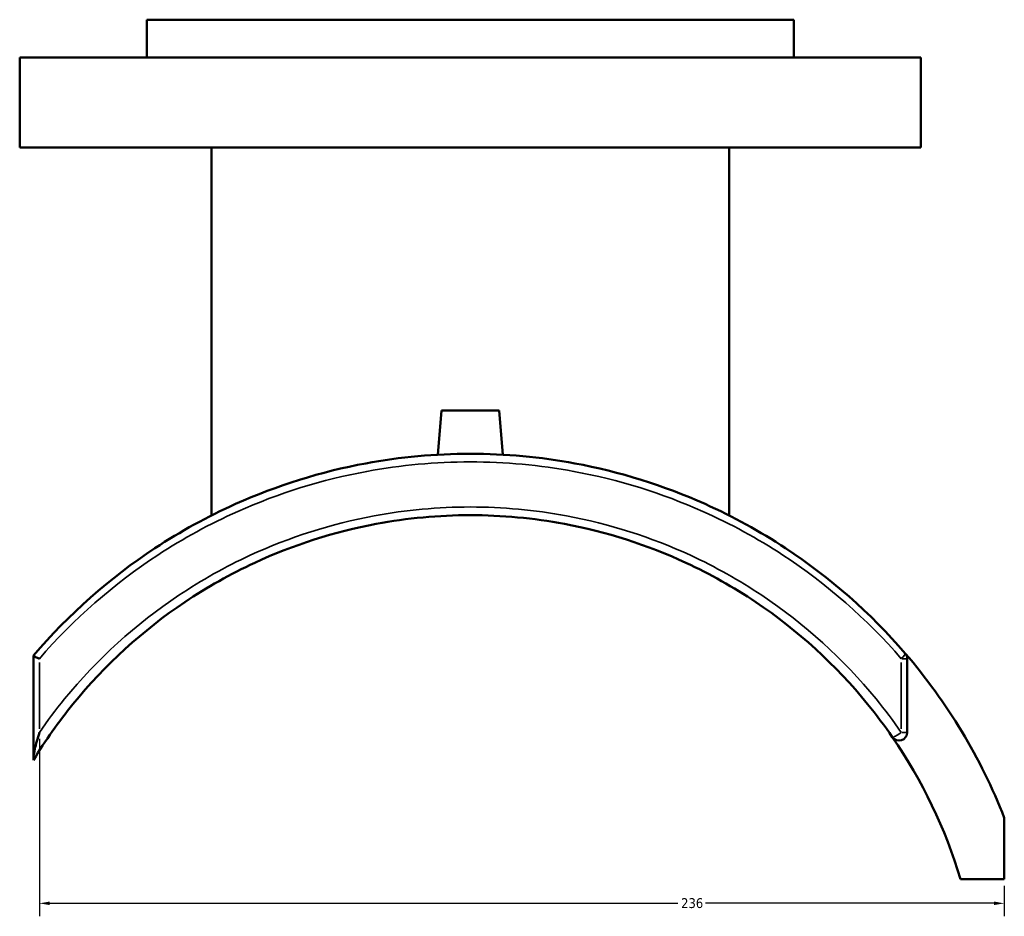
# Model space of a CAD drawing. Header units: millimetres. Extents: x -519 to 1053, y -190 to 828.
# Tile 5 of 9: x 344 to 585, y 176 to 395. Entities that reach past the tile are written whole.
import ezdxf

# ---------------------------------------------------------------- set-up
doc = ezdxf.new("R2010")
doc.units = ezdxf.units.MM
for name, color, linetype, lineweight in [('Dimension (ANSI)', 7, 'Continuous', 25), ('Visible (ANSI)', 7, 'Continuous', 50), ('Visible Narrow (ANSI)', 7, 'Continuous', 35)]:
    doc.layers.add(name, color=color, linetype=linetype, lineweight=lineweight)
doc.styles.add('Note Text (ANSI)', font='tahoma.ttf')
doc.dimstyles.new('Default - mm (ANSI)', dxfattribs={"dimtxt": 2.4, "dimasz": 2.5, "dimexe": 3.175, "dimexo": 1.6002, "dimgap": 0.8, "dimtad": 0, "dimtoh": 1, "dimdec": 0, "dimrnd": 1e-08, "dimzin": 4, "dimdsep": 46, "dimtxsty": 'Note Text (ANSI)', "dimcen": 0.09, "dimdle": 10, "dimclrd": 256, "dimclre": 256, "dimclrt": 5, "dimadec": 1, "dimazin": 1, "dimtfac": 1.27, "dimtofl": 0, "dimtmove": 0, "dimatfit": 3, "dimfxl": 1, "dimtolj": 1, "dimtzin": 4, "dimlwd": -1, "dimlwe": -1, "dimarcsym": 0})

# ---------------------------------------------------------------- blocks, each defined once
blk = doc.blocks.new('*D6')
at = {"layer": 'Defpoints', "color": 0, "transparency": 16777216}
for p in [(349.11, 221.2), (584.66, 185.33), (584.66, 179.47)]:
    blk.add_point(p, dxfattribs=at)
at = {"layer": 'Dimension (ANSI)', "transparency": 16777216}
for p, q in [((349.11, 219.6), (349.11, 176.29)), ((584.66, 183.73), (584.66, 176.29)), ((351.61, 179.47), (504.96, 179.47)), ((582.16, 179.47), (511.68, 179.47))]:
    blk.add_line(p, q, dxfattribs=at)
for points in [[(351.61, 179.89), (351.61, 179.05), (349.11, 179.47)], [(582.16, 179.89), (582.16, 179.05), (584.66, 179.47)]]:
    blk.add_solid(points, dxfattribs=at)
at = {"layer": 'Dimension (ANSI)', "color": 5, "transparency": 16777216, "insert": (505.76, 180.72), "char_height": 2.4, "attachment_point": 1, "style": 'Note Text (ANSI)'}
blk.add_mtext('\\A1;236', dxfattribs=at)

msp = doc.modelspace()

# ---------------------------------------------------------------- linework, layer by layer
at = {"layer": 'Visible (ANSI)'}
for p, q in [((533.31, 395.25), (375.31, 395.25)), ((375.31, 386.05), (375.31, 395.25)), ((533.31, 386.05), (533.31, 395.25)), ((564.31, 386.05), (344.31, 386.05)), ((344.31, 364.05), (344.31, 386.05)), ((564.31, 364.05), (564.31, 386.05)), ((564.31, 364.05), (344.31, 364.05)), ((391.11, 274.17), (391.11, 364.05)), ((517.51, 274.17), (517.51, 364.05)), ((447.31, 299.85), (446.36, 289.02)), ((447.31, 299.85), (461.31, 299.85)), ((461.31, 299.85), (462.26, 289.02)), ((347.66, 239.95), (347.66, 239.94)), ((347.66, 239.94), (347.66, 214.95)), ((560.96, 221.2), (560.96, 239.21)), ((347.66, 214.95), (347.66, 214.45)), ((584.66, 185.33), (584.66, 200.33)), ((573.99, 185.33), (584.66, 185.33))]:
    msp.add_line(p, q, dxfattribs=at)
for centre, radius, start, end in [((454.31, 149.25), 140, 21.3975, 40.6825), ((558.96, 239.21), 2, 0, 40.6825), ((558.96, 221.2), 2, 214.5112, 0), ((454.31, 149.25), 125, 16.7752, 34.5112)]:
    msp.add_arc(centre, radius, start, end, dxfattribs=at)
for points, knots in [([(560.47, 240.51), (552, 250.36), (542.17, 259.02), (525.04, 270.3), (518.46, 273.91), (501.5, 281.52), (490.8, 284.87), (471.42, 288.46), (462.86, 289.25), (454.31, 289.25), (445.75, 289.25), (437.2, 288.46), (417.82, 284.87), (407.12, 281.52), (390.15, 273.91), (383.57, 270.3), (366.24, 258.89), (356.24, 250.03), (347.66, 239.95)], [-27.85249, -27.85249, -27.85249, -27.85249, -23.945612, -23.945612, -21.705876, -21.705876, -18.397027, -18.397027, -15.866858, -15.866858, -15.866858, -13.336688, -13.336688, -10.027839, -10.027839, -7.788103, -7.788103, -3.806679, -3.806679, -3.806679, -3.806679]), ([(347.66, 214.45), (350.57, 219.21), (353.8, 223.78), (365.12, 237.7), (374.34, 246.12), (390.04, 256.66), (395.75, 259.88), (411.09, 267), (421.08, 270.2), (438.9, 273.53), (446.6, 274.25), (454.31, 274.25), (462.01, 274.25), (469.72, 273.53), (487.54, 270.2), (497.53, 267), (512.87, 259.88), (518.57, 256.66), (534.27, 246.12), (543.49, 237.7), (553.41, 225.51), (555.41, 222.83), (557.31, 220.07)], [-29.709162, -29.709162, -29.709162, -29.709162, -27.98634, -27.98634, -24.164107, -24.164107, -22.15379, -22.15379, -18.967788, -18.967788, -16.618841, -16.618841, -16.618841, -14.269894, -14.269894, -11.083926, -11.083926, -9.073592, -9.073592, -5.251359, -5.251359, -4.217884, -4.217884, -4.217884, -4.217884]), ([(349.11, 239.21), (349.11, 239.21), (349.11, 239.21), (348.93, 239.28), (348.77, 239.35), (348.46, 239.48), (348.32, 239.54), (348.02, 239.68), (347.89, 239.76), (347.7, 239.87), (347.66, 239.91), (347.66, 239.94)], [-0.2702673, -0.2702673, -0.2702673, -0.2702673, -0.2695901, -0.2695901, -0.2118467, -0.2118467, -0.1546466, -0.1546466, -0.0749391, -0.0749391, 0, 0, 0, 0]), ([(347.66, 214.95), (347.66, 215.1), (347.68, 215.29), (347.76, 215.9), (347.86, 216.46), (348.27, 218.29), (348.66, 219.72), (349.11, 221.19), (349.11, 221.2), (349.11, 221.2)], [-0.8443628, -0.8443628, -0.8443628, -0.8443628, -0.7265297, -0.7265297, -0.4601678, -0.4601678, 0, 0, 0.002068, 0.002068, 0.002068, 0.002068])]:
    msp.add_open_spline(points, degree=3, knots=knots, dxfattribs=at)
at = {"layer": 'Visible Narrow (ANSI)'}
for p, q in [((349.11, 222.1), (349.11, 238.31)), ((559.5, 238.31), (559.5, 222.1)), ((560.95, 239.21), (559.63, 239.21)), ((559.63, 221.2), (560.95, 221.2))]:
    msp.add_line(p, q, dxfattribs=at)
for centre, major_axis, ratio, start_param, end_param in [((558.96, 239.21), (1.52, 1.3), 0.181255, 4.988352, 6.215036), ((558.96, 221.2), (-1.65, -1.13), 0.158173, 0.089845, 1.707064)]:
    msp.add_ellipse(centre, major_axis=major_axis, ratio=ratio, start_param=start_param, end_param=end_param, dxfattribs=at)
for points, knots in [([(349.11, 239.21), (357.51, 248.92), (367.25, 257.46), (384.22, 268.57), (390.74, 272.13), (407.55, 279.63), (418.15, 282.93), (437.35, 286.47), (445.83, 287.25), (454.31, 287.25), (462.79, 287.25), (471.26, 286.47), (490.46, 282.93), (501.07, 279.63), (517.88, 272.13), (524.4, 268.57), (541.36, 257.46), (551.11, 248.92), (559.5, 239.21)], [3.881225, 3.881225, 3.881225, 3.881225, 7.788103, 7.788103, 10.027839, 10.027839, 13.336688, 13.336688, 15.866858, 15.866858, 15.866858, 18.397027, 18.397027, 21.705876, 21.705876, 23.945612, 23.945612, 27.85249, 27.85249, 27.85249, 27.85249]), ([(559.5, 221.2), (557.56, 224.01), (555.52, 226.73), (545.39, 239.12), (535.97, 247.67), (519.94, 258.38), (514.11, 261.65), (498.45, 268.88), (488.25, 272.14), (470.05, 275.52), (462.18, 276.25), (454.31, 276.25), (446.44, 276.25), (438.57, 275.52), (420.37, 272.14), (410.17, 268.88), (394.5, 261.65), (388.68, 258.38), (372.64, 247.67), (363.22, 239.12), (353.1, 226.73), (351.05, 224.01), (349.11, 221.2)], [4.217884, 4.217884, 4.217884, 4.217884, 5.251359, 5.251359, 9.073592, 9.073592, 11.083926, 11.083926, 14.269894, 14.269894, 16.618841, 16.618841, 16.618841, 18.967788, 18.967788, 22.15379, 22.15379, 24.164107, 24.164107, 27.98634, 27.98634, 29.019814, 29.019814, 29.019814, 29.019814])]:
    msp.add_open_spline(points, degree=3, knots=knots, dxfattribs=at)

# ---------------------------------------------------------------- dimensions: what is measured, and where the dimension line sits
at = {"layer": 'Dimension (ANSI)'}
dim = msp.add_linear_dim(base=(584.66, 179.47), p1=(349.11, 221.2), p2=(584.66, 185.33), angle=180, dimstyle='Default - mm (ANSI)', override={"dimgap": 0.8, "dimtoh": 0, "dimdec": 0, "dimtol": 0, "dimlim": 0, "dimtp": 0, "dimtm": 0, "dimtdec": 2, "dimatfit": 1}, dxfattribs=at)
dim.commit()
dim.dimension.update_dxf_attribs({"geometry": '*D6', "text_midpoint": (508.32, 179.47), "dimtype": 160})

doc.saveas('drawing.dxf')
